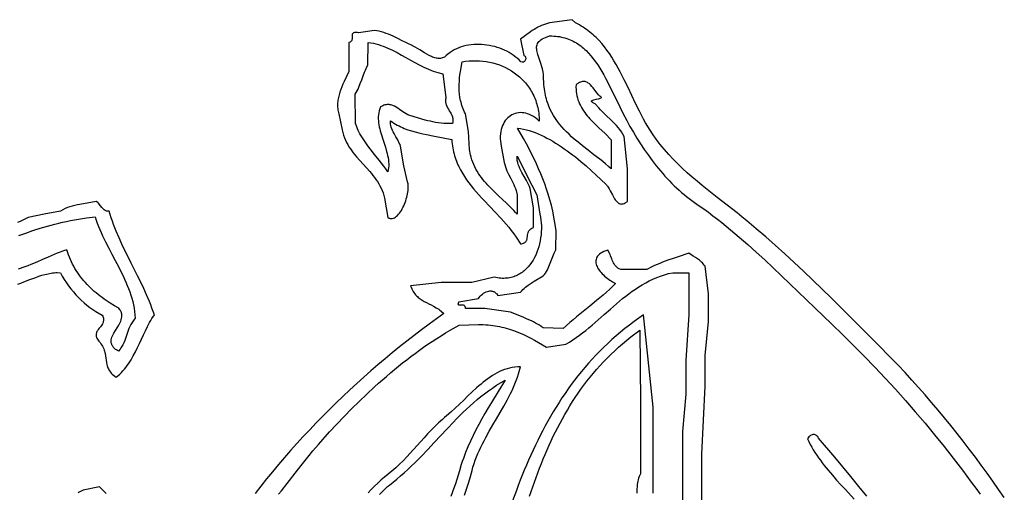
# Model space of a CAD drawing. Extents: x 0 to 6.91, y 0 to 7.03.
# Tile 11 of 11: x 3.24 to 6.28, y 5.57 to 7.03. Entities that reach past the tile are written whole.
import ezdxf

# ---------------------------------------------------------------- set-up
doc = ezdxf.new("R2010")
doc.units = 0

msp = doc.modelspace()

# ---------------------------------------------------------------- linework, layer by layer
for points in [[(6.283497, 5.556436), (6.266079, 5.581773), (6.248426, 5.606952), (6.230538, 5.63197), (6.212418, 5.656826), (6.194064, 5.681519), (6.175478, 5.706047), (6.15666, 5.730408), (6.137611, 5.7546), (6.118331, 5.778622), (6.09882, 5.802472), (6.07908, 5.826149), (6.05911, 5.84965), (6.038911, 5.872975), (6.018484, 5.896121), (5.997829, 5.919086), (5.976947, 5.94187), (5.955838, 5.96447), (5.934503, 5.986885), (5.891156, 6.031153), (5.83481, 6.08756), (5.778169, 6.143852), (5.749717, 6.171837), (5.721166, 6.19965), (5.692508, 6.227244), (5.663736, 6.254573), (5.634839, 6.281589), (5.605811, 6.308243), (5.576643, 6.33449), (5.547327, 6.360281), (5.517855, 6.385568), (5.488217, 6.410306), (5.473334, 6.422453), (5.458406, 6.434445), (5.428414, 6.45794), (5.397338, 6.481916), (5.381729, 6.494099), (5.366135, 6.506451), (5.350603, 6.518999), (5.335181, 6.531773), (5.319915, 6.544801), (5.304853, 6.558112), (5.290042, 6.571733), (5.275529, 6.585695), (5.261361, 6.600025), (5.247585, 6.614752), (5.240858, 6.622273), (5.234248, 6.629904), (5.227759, 6.637648), (5.221397, 6.64551), (5.215169, 6.653493), (5.20908, 6.661599), (5.197343, 6.678199), (5.190084, 6.689252), (5.183094, 6.700543), (5.176346, 6.712047), (5.169811, 6.723738), (5.163463, 6.735589), (5.157272, 6.747575), (5.145252, 6.771841), (5.133527, 6.796328), (5.121873, 6.820825), (5.110067, 6.84512), (5.104037, 6.857127), (5.097884, 6.869004), (5.091582, 6.880726), (5.085101, 6.892266), (5.078414, 6.903598), (5.071494, 6.914696), (5.064311, 6.925532), (5.056838, 6.936082), (5.049047, 6.946318), (5.04091, 6.956215), (5.0324, 6.965745), (5.023487, 6.974883), (5.018871, 6.979297), (5.014144, 6.983603), (5.009302, 6.987798), (5.004343, 6.991878), (4.999262, 6.99584), (4.994056, 6.999681), (4.988722, 7.003398), (4.983255, 7.006987), (4.977653, 7.010445), (4.971913, 7.013768), (4.96, 7.02), (4.95, 7.03), (4.95, 7.03), (4.88, 7.02), (4.873532, 7.018515), (4.867218, 7.01669), (4.861048, 7.014554), (4.855014, 7.012132), (4.849105, 7.009451), (4.843312, 7.006538), (4.837625, 7.003419), (4.832035, 7.000121), (4.826532, 6.996671), (4.821107, 6.993095), (4.789646, 6.970487), (4.8, 6.92), (4.801216, 6.919419), (4.802287, 6.91875), (4.804016, 6.917181), (4.805224, 6.915363), (4.805949, 6.913364), (4.806228, 6.911254), (4.806099, 6.909103), (4.805599, 6.906979), (4.804765, 6.904952), (4.803636, 6.903091), (4.802248, 6.901465), (4.80064, 6.900144), (4.798847, 6.899198), (4.796909, 6.898695), (4.794863, 6.898704), (4.790594, 6.900539), (4.785423, 6.905909), (4.779902, 6.911024), (4.774053, 6.915879), (4.767898, 6.920467), (4.76146, 6.924784), (4.75476, 6.928825), (4.747819, 6.932583), (4.740661, 6.936055), (4.733307, 6.939233), (4.72578, 6.942113), (4.7181, 6.94469), (4.71029, 6.946958), (4.702373, 6.948912), (4.69437, 6.950547), (4.686303, 6.951857), (4.678193, 6.952836), (4.670065, 6.953481), (4.661938, 6.953784), (4.653835, 6.953741), (4.645778, 6.953346), (4.63779, 6.952595), (4.629891, 6.951481), (4.622105, 6.95), (4.614453, 6.948146), (4.606957, 6.945914), (4.599639, 6.943298), (4.592521, 6.940293), (4.585625, 6.936893), (4.578974, 6.933094), (4.572588, 6.92889), (4.560703, 6.919245), (4.55788, 6.916868), (4.554972, 6.914904), (4.551983, 6.913332), (4.548919, 6.912133), (4.545784, 6.911289), (4.542582, 6.910781), (4.539318, 6.910589), (4.535998, 6.910694), (4.532624, 6.911076), (4.529203, 6.911718), (4.525738, 6.912599), (4.522234, 6.913701), (4.518696, 6.915005), (4.515129, 6.91649), (4.507924, 6.919932), (4.500655, 6.923872), (4.493361, 6.92816), (4.47884, 6.937161), (4.471688, 6.941568), (4.464657, 6.94571), (4.451106, 6.952583), (4.444657, 6.955448), (4.438107, 6.958532), (4.42473, 6.96516), (4.411033, 6.972068), (4.397071, 6.978862), (4.390009, 6.982092), (4.382902, 6.985145), (4.375757, 6.987971), (4.368581, 6.990521), (4.361381, 6.992746), (4.354164, 6.994595), (4.339708, 6.996969), (4.29, 6.99), (4.286711, 6.990459), (4.283799, 6.990712), (4.281241, 6.990771), (4.279016, 6.990648), (4.2771, 6.990353), (4.275471, 6.989899), (4.274107, 6.989297), (4.272984, 6.988558), (4.272081, 6.987695), (4.271375, 6.986719), (4.270843, 6.98564), (4.270462, 6.984472), (4.270066, 6.981912), (4.270007, 6.979129), (4.270175, 6.97327), (4.270043, 6.970379), (4.269526, 6.967636), (4.269066, 6.966349), (4.268443, 6.965134), (4.267633, 6.964002), (4.266615, 6.962965), (4.265365, 6.962035), (4.263861, 6.961223), (4.26, 6.96), (4.26, 6.87), (4.252824, 6.855219), (4.245455, 6.839691), (4.241878, 6.831696), (4.238466, 6.823574), (4.235292, 6.815344), (4.232426, 6.807027), (4.22994, 6.798643), (4.227906, 6.790211), (4.226395, 6.781751), (4.225858, 6.777518), (4.225478, 6.773284), (4.225264, 6.769054), (4.225226, 6.764829), (4.225372, 6.760613), (4.225711, 6.756407), (4.226252, 6.752213), (4.227004, 6.748036), (4.229177, 6.739737), (4.24, 6.69), (4.241821, 6.681766), (4.244061, 6.673847), (4.246694, 6.666224), (4.249691, 6.658874), (4.253026, 6.651779), (4.256671, 6.644916), (4.260598, 6.638264), (4.26478, 6.631804), (4.269189, 6.625515), (4.273798, 6.619374), (4.278579, 6.613363), (4.283505, 6.607459), (4.293682, 6.595892), (4.304109, 6.584507), (4.314564, 6.573138), (4.32483, 6.561619), (4.329822, 6.555751), (4.334684, 6.549782), (4.339389, 6.543693), (4.343909, 6.537463), (4.348216, 6.531069), (4.352283, 6.524493), (4.356083, 6.517713), (4.359587, 6.510708), (4.362769, 6.503457), (4.3656, 6.49594), (4.370104, 6.480023), (4.38, 6.42), (4.381817, 6.419043), (4.383626, 6.418267), (4.385426, 6.417669), (4.387217, 6.417243), (4.388997, 6.416985), (4.390765, 6.41689), (4.392521, 6.416953), (4.394263, 6.41717), (4.397704, 6.418047), (4.401079, 6.419482), (4.404382, 6.42144), (4.407605, 6.423881), (4.410739, 6.426769), (4.413778, 6.430066), (4.416715, 6.433736), (4.41954, 6.43774), (4.422248, 6.442041), (4.42483, 6.446602), (4.427279, 6.451385), (4.429587, 6.456354), (4.431747, 6.46147), (4.433752, 6.466697), (4.435593, 6.471996), (4.437263, 6.477331), (4.438754, 6.482664), (4.44006, 6.487958), (4.441172, 6.493175), (4.442083, 6.498279), (4.442785, 6.50323), (4.443271, 6.507994), (4.443534, 6.51253), (4.443565, 6.516804), (4.443357, 6.520776), (4.442903, 6.524411), (4.441225, 6.530515), (4.43, 6.58), (4.42, 6.64), (4.418155, 6.644891), (4.415978, 6.649769), (4.413536, 6.654636), (4.410899, 6.659497), (4.40531, 6.669209), (4.399759, 6.678932), (4.397168, 6.683805), (4.394792, 6.688691), (4.392699, 6.693592), (4.390958, 6.698511), (4.389636, 6.703452), (4.388803, 6.708419), (4.38859, 6.710912), (4.388526, 6.713413), (4.388874, 6.71844), (4.394032, 6.71484), (4.399224, 6.711456), (4.404452, 6.708276), (4.409717, 6.705292), (4.415021, 6.702492), (4.420364, 6.699867), (4.425749, 6.697407), (4.431177, 6.695102), (4.442167, 6.690918), (4.453345, 6.687235), (4.464721, 6.683973), (4.476309, 6.681053), (4.488117, 6.678395), (4.500159, 6.67592), (4.524984, 6.671199), (4.550875, 6.666255), (4.577921, 6.660451), (4.578391, 6.653871), (4.579043, 6.647402), (4.579873, 6.641043), (4.580877, 6.634789), (4.582049, 6.628637), (4.583386, 6.622585), (4.584883, 6.61663), (4.586535, 6.610768), (4.588338, 6.604997), (4.590288, 6.599313), (4.592381, 6.593714), (4.594611, 6.588196), (4.596974, 6.582757), (4.599466, 6.577393), (4.60482, 6.566879), (4.610635, 6.556631), (4.616878, 6.546623), (4.623511, 6.536833), (4.6305, 6.527236), (4.63781, 6.517807), (4.645403, 6.508523), (4.653246, 6.499359), (4.661302, 6.490291), (4.669536, 6.481295), (4.677912, 6.472347), (4.694949, 6.454497), (4.712129, 6.436549), (4.729167, 6.418307), (4.737544, 6.409017), (4.745779, 6.39958), (4.753836, 6.389974), (4.76168, 6.380174), (4.769275, 6.370155), (4.776586, 6.359894), (4.790214, 6.338549), (4.793465, 6.339138), (4.796351, 6.339886), (4.798894, 6.340782), (4.801119, 6.341819), (4.803049, 6.342985), (4.804707, 6.344272), (4.806118, 6.345671), (4.807305, 6.347172), (4.808291, 6.348766), (4.809101, 6.350443), (4.809758, 6.352194), (4.810286, 6.35401), (4.811049, 6.357799), (4.811579, 6.361734), (4.812066, 6.365741), (4.812699, 6.369745), (4.813667, 6.373671), (4.814336, 6.375582), (4.81516, 6.377445), (4.816163, 6.37925), (4.817368, 6.38099), (4.818798, 6.382654), (4.820479, 6.384233), (4.822433, 6.385718), (4.824683, 6.387099), (4.83017, 6.389512), (4.83, 6.45), (4.82, 6.51), (4.817685, 6.516252), (4.814963, 6.522428), (4.811917, 6.528545), (4.808628, 6.534618), (4.801641, 6.546694), (4.794651, 6.558784), (4.791358, 6.564873), (4.788306, 6.571013), (4.785578, 6.57722), (4.783253, 6.583508), (4.781414, 6.589894), (4.780702, 6.593129), (4.780141, 6.596394), (4.779742, 6.599692), (4.779515, 6.603024), (4.779617, 6.609798), (4.795031, 6.579938), (4.810056, 6.549988), (4.84002, 6.49001), (4.85, 6.43), (4.851724, 6.421327), (4.85303, 6.412467), (4.853921, 6.403457), (4.854399, 6.394331), (4.854465, 6.385126), (4.854123, 6.375876), (4.853373, 6.366617), (4.85222, 6.357384), (4.850664, 6.348214), (4.848709, 6.339142), (4.846356, 6.330202), (4.843607, 6.321431), (4.840466, 6.312864), (4.836933, 6.304536), (4.833012, 6.296484), (4.828704, 6.288742), (4.824012, 6.281346), (4.818938, 6.274331), (4.813484, 6.267734), (4.810616, 6.264603), (4.807653, 6.261589), (4.804597, 6.258697), (4.801447, 6.255932), (4.798203, 6.253298), (4.794867, 6.250798), (4.791438, 6.248439), (4.787917, 6.246224), (4.784303, 6.244157), (4.780598, 6.242244), (4.776801, 6.240487), (4.772913, 6.238893), (4.768934, 6.237465), (4.764864, 6.236208), (4.760703, 6.235127), (4.756453, 6.234224), (4.752112, 6.233506), (4.747682, 6.232977), (4.743162, 6.23264), (4.738554, 6.232501), (4.733856, 6.232564), (4.729071, 6.232833), (4.724197, 6.233313), (4.719235, 6.234007), (4.709048, 6.23606), (4.64, 6.22), (4.545, 6.22), (4.45, 6.21), (4.452021, 6.205062), (4.454141, 6.200468), (4.456358, 6.196199), (4.45867, 6.192236), (4.461076, 6.188558), (4.463573, 6.185146), (4.466159, 6.181979), (4.468832, 6.179038), (4.47159, 6.176303), (4.474431, 6.173755), (4.477352, 6.171372), (4.480353, 6.169137), (4.486583, 6.165026), (4.493104, 6.161263), (4.499899, 6.15769), (4.506952, 6.154148), (4.514248, 6.150478), (4.521769, 6.146522), (4.529499, 6.14212), (4.537421, 6.137115), (4.54145, 6.134337), (4.545521, 6.131348), (4.55378, 6.124659), (4.530693, 6.108141), (4.507696, 6.091331), (4.484797, 6.074233), (4.462005, 6.056853), (4.43933, 6.039196), (4.416782, 6.021268), (4.394367, 6.003074), (4.372097, 5.98462), (4.349981, 5.96591), (4.328026, 5.946951), (4.306243, 5.927748), (4.28464, 5.908305), (4.263227, 5.888629), (4.242012, 5.868725), (4.221006, 5.848597), (4.200216, 5.828253), (4.179652, 5.807696), (4.159324, 5.786933), (4.139239, 5.765968), (4.119409, 5.744808), (4.09984, 5.723457), (4.080544, 5.701921), (4.061528, 5.680205), (4.042802, 5.658315), (4.024374, 5.636256), (4.006255, 5.614033), (3.988453, 5.591652), (3.970978, 5.569118)], [(5.35, 5.49), (5.35, 5.69), (5.36, 5.9), (5.36, 5.995), (5.37, 6.1), (5.37, 6.185), (5.36, 6.27), (5.357207, 6.273606), (5.354358, 6.276946), (5.351456, 6.280045), (5.348503, 6.282929), (5.345502, 6.285623), (5.342456, 6.288152), (5.336237, 6.292815), (5.329865, 6.29712), (5.323361, 6.301269), (5.310032, 6.309904), (5.277243, 6.299293), (5.260791, 6.293864), (5.244368, 6.288172), (5.228023, 6.282083), (5.219895, 6.278848), (5.211806, 6.275463), (5.20376, 6.271911), (5.195765, 6.268177), (5.179951, 6.260091), (5.1, 6.26), (5.095059, 6.262061), (5.090767, 6.264451), (5.087056, 6.267149), (5.083857, 6.270131), (5.081098, 6.273375), (5.078712, 6.276859), (5.076629, 6.280559), (5.074779, 6.284454), (5.073093, 6.288519), (5.0715, 6.292733), (5.068321, 6.301517), (5.066595, 6.306042), (5.064686, 6.310624), (5.060038, 6.319873), (5.05345, 6.317702), (5.04757, 6.315337), (5.042373, 6.31279), (5.037837, 6.310074), (5.033938, 6.307201), (5.030652, 6.304184), (5.027955, 6.301036), (5.025824, 6.29777), (5.024236, 6.294398), (5.023167, 6.290933), (5.022592, 6.287389), (5.02249, 6.283776), (5.022835, 6.28011), (5.023605, 6.276401), (5.024775, 6.272663), (5.026323, 6.268909), (5.028224, 6.265152), (5.030456, 6.261403), (5.032993, 6.257677), (5.035814, 6.253985), (5.038894, 6.25034), (5.042209, 6.246756), (5.045736, 6.243244), (5.049452, 6.239818), (5.053333, 6.236491), (5.057355, 6.233274), (5.061495, 6.230181), (5.065728, 6.227225), (5.070032, 6.224419), (5.074383, 6.221774), (5.083132, 6.217022), (5.074045, 6.207751), (5.064666, 6.1987), (5.055032, 6.189839), (5.045175, 6.181136), (5.03513, 6.172561), (5.024932, 6.164082), (5.004215, 6.14729), (4.983301, 6.130512), (4.962464, 6.113499), (4.952162, 6.104828), (4.941982, 6.096005), (4.922131, 6.077781), (4.86, 6.08), (4.854128, 6.084016), (4.848164, 6.08782), (4.842115, 6.091429), (4.83599, 6.09486), (4.829796, 6.098131), (4.823542, 6.10126), (4.810882, 6.10716), (4.798075, 6.112701), (4.7594, 6.128571), (4.68, 6.14), (4.62, 6.14), (4.620001, 6.141911), (4.619828, 6.143569), (4.619496, 6.144992), (4.619018, 6.146197), (4.618406, 6.147201), (4.617674, 6.148019), (4.616836, 6.148671), (4.615904, 6.149172), (4.613814, 6.149789), (4.611508, 6.150007), (4.609095, 6.14996), (4.606679, 6.149786), (4.604367, 6.149617), (4.602265, 6.149591), (4.600478, 6.149842), (4.599737, 6.150114), (4.599114, 6.150507), (4.598624, 6.151036), (4.598278, 6.151719), (4.598091, 6.152573), (4.598076, 6.153615), (4.598247, 6.154862), (4.6, 6.16), (4.66, 6.17), (4.662514, 6.173683), (4.665428, 6.17723), (4.668691, 6.180584), (4.672252, 6.183685), (4.676062, 6.186476), (4.680071, 6.188898), (4.684228, 6.190893), (4.688482, 6.192402), (4.692785, 6.193368), (4.694938, 6.193629), (4.697084, 6.193732), (4.699217, 6.19367), (4.701331, 6.193435), (4.703419, 6.193021), (4.705475, 6.19242), (4.707492, 6.191625), (4.709465, 6.190628), (4.711387, 6.189422), (4.713251, 6.188001), (4.715053, 6.186356), (4.716784, 6.18448), (4.720013, 6.180008), (4.79, 6.19), (4.793668, 6.194072), (4.79749, 6.197939), (4.801453, 6.201619), (4.805544, 6.205127), (4.80975, 6.208482), (4.814058, 6.2117), (4.822929, 6.217792), (4.832054, 6.223541), (4.859909, 6.240084), (4.863661, 6.24448), (4.867045, 6.249064), (4.870102, 6.253813), (4.872874, 6.258706), (4.875402, 6.263721), (4.877727, 6.268835), (4.881933, 6.279274), (4.885826, 6.289846), (4.889734, 6.300376), (4.891797, 6.305569), (4.893989, 6.310686), (4.898922, 6.320601), (4.9, 6.38), (4.89, 6.44), (4.885483, 6.457742), (4.880712, 6.474956), (4.875675, 6.491705), (4.870361, 6.508053), (4.864758, 6.524063), (4.858854, 6.539799), (4.852638, 6.555325), (4.846099, 6.570704), (4.839225, 6.586001), (4.832005, 6.601278), (4.824426, 6.6166), (4.816479, 6.63203), (4.808151, 6.647632), (4.79943, 6.66347), (4.780766, 6.696106), (4.789847, 6.694749), (4.798944, 6.692964), (4.80805, 6.690768), (4.817162, 6.688178), (4.826273, 6.68521), (4.835378, 6.681881), (4.844473, 6.678207), (4.853551, 6.674206), (4.862609, 6.669894), (4.871641, 6.665288), (4.880641, 6.660405), (4.889604, 6.655261), (4.898526, 6.649873), (4.907401, 6.644257), (4.916224, 6.638431), (4.92499, 6.632412), (4.933693, 6.626215), (4.942329, 6.619858), (4.950892, 6.613357), (4.959378, 6.606729), (4.976094, 6.593159), (4.992437, 6.579283), (5.008365, 6.565232), (5.023838, 6.551142), (5.053249, 6.523379), (5.05516, 6.521384), (5.057009, 6.519157), (5.058802, 6.516725), (5.060547, 6.514112), (5.063922, 6.508443), (5.067195, 6.502353), (5.073672, 6.489713), (5.076996, 6.483566), (5.080457, 6.477804), (5.082257, 6.475129), (5.084115, 6.472626), (5.086036, 6.470319), (5.088029, 6.468235), (5.0901, 6.466397), (5.092259, 6.464832), (5.094512, 6.463564), (5.096866, 6.462618), (5.099329, 6.46202), (5.101908, 6.461795), (5.104612, 6.461968), (5.107447, 6.462565), (5.110421, 6.463609), (5.113541, 6.465128), (5.120251, 6.469686), (5.12, 6.57), (5.11, 6.67), (5.106036, 6.677365), (5.101613, 6.684432), (5.096782, 6.691232), (5.091596, 6.6978), (5.086104, 6.704167), (5.080358, 6.710366), (5.074409, 6.716432), (5.068309, 6.722395), (5.055858, 6.73415), (5.043415, 6.745894), (5.037325, 6.751843), (5.031389, 6.757889), (5.020189, 6.770401), (5.015228, 6.772969), (5.011902, 6.775184), (5.010797, 6.77617), (5.010036, 6.777082), (5.009598, 6.777925), (5.009459, 6.778702), (5.0096, 6.779419), (5.009998, 6.78008), (5.010631, 6.780691), (5.011478, 6.781255), (5.013727, 6.782262), (5.016572, 6.78314), (5.023356, 6.784659), (5.030445, 6.786108), (5.033671, 6.7869), (5.036453, 6.787787), (5.03862, 6.788807), (5.039997, 6.789996), (5.037572, 6.791957), (5.035223, 6.794077), (5.030722, 6.798715), (5.02643, 6.803744), (5.022285, 6.808999), (5.014192, 6.819534), (5.010119, 6.824484), (5.005945, 6.829002), (5.003801, 6.831049), (5.001609, 6.832926), (4.999361, 6.834613), (4.99705, 6.836089), (4.994666, 6.837335), (4.992204, 6.838329), (4.989654, 6.83905), (4.987009, 6.839479), (4.984262, 6.839595), (4.981405, 6.839377), (4.97843, 6.838804), (4.975329, 6.837857), (4.972094, 6.836514), (4.968718, 6.834754), (4.961512, 6.829906), (4.961245, 6.822463), (4.961377, 6.815263), (4.961893, 6.808297), (4.962776, 6.801554), (4.964009, 6.795023), (4.965577, 6.788693), (4.967462, 6.782553), (4.969649, 6.776594), (4.972122, 6.770804), (4.974862, 6.765174), (4.977856, 6.759691), (4.981085, 6.754347), (4.984534, 6.749129), (4.988186, 6.744028), (4.992025, 6.739033), (4.996035, 6.734133), (5.000199, 6.729317), (5.004501, 6.724576), (5.013452, 6.715273), (5.022759, 6.706139), (5.032289, 6.697089), (5.051498, 6.6789), (5.070032, 6.660029), (5.07, 6.57), (5.061326, 6.577737), (5.052544, 6.585266), (5.043679, 6.592613), (5.034755, 6.599807), (5.016829, 6.613844), (4.998964, 6.627595), (4.981359, 6.641279), (4.972715, 6.648164), (4.96421, 6.655115), (4.955869, 6.662159), (4.947717, 6.669322), (4.939777, 6.676634), (4.932076, 6.68412), (4.924637, 6.691808), (4.917485, 6.699726), (4.910645, 6.707901), (4.904142, 6.716361), (4.898, 6.725132), (4.892244, 6.734242), (4.886899, 6.743719), (4.88199, 6.75359), (4.879707, 6.758681), (4.877541, 6.763882), (4.875497, 6.769194), (4.873577, 6.774622), (4.871785, 6.780169), (4.870123, 6.785839), (4.868595, 6.791634), (4.867203, 6.797559), (4.865952, 6.803616), (4.864843, 6.80981), (4.86388, 6.816143), (4.863066, 6.822618), (4.862404, 6.829241), (4.861898, 6.836013), (4.861363, 6.85002), (4.861113, 6.856097), (4.860565, 6.862037), (4.859756, 6.867839), (4.858719, 6.873505), (4.857491, 6.879034), (4.856105, 6.884429), (4.853005, 6.894818), (4.849698, 6.904677), (4.846466, 6.914012), (4.843589, 6.922831), (4.842372, 6.927048), (4.841348, 6.931139), (4.840554, 6.935103), (4.840024, 6.938943), (4.839794, 6.942658), (4.839897, 6.946249), (4.840371, 6.949718), (4.841248, 6.953064), (4.842566, 6.95629), (4.844358, 6.959395), (4.846661, 6.962381), (4.849508, 6.965247), (4.852935, 6.967996), (4.856977, 6.970628), (4.86167, 6.973144), (4.867048, 6.975543), (4.88, 6.98), (4.88, 6.98), (4.886391, 6.980002), (4.892642, 6.979777), (4.898756, 6.979328), (4.904735, 6.978661), (4.910583, 6.977781), (4.916301, 6.976692), (4.921893, 6.9754), (4.927362, 6.973908), (4.932709, 6.972221), (4.937938, 6.970345), (4.943051, 6.968284), (4.94805, 6.966043), (4.952939, 6.963626), (4.957721, 6.961039), (4.962397, 6.958285), (4.96697, 6.95537), (4.971443, 6.952299), (4.97582, 6.949076), (4.980101, 6.945706), (4.984291, 6.942194), (4.988391, 6.938544), (4.992405, 6.934761), (5.000183, 6.926817), (5.007646, 6.918398), (5.014815, 6.909543), (5.021712, 6.900289), (5.028358, 6.890675), (5.034775, 6.880739), (5.040982, 6.870519), (5.047002, 6.860052), (5.052856, 6.849376), (5.058564, 6.83853), (5.064149, 6.827551), (5.075032, 6.805347), (5.096248, 6.761018), (5.106919, 6.7395), (5.117859, 6.718818), (5.127947, 6.700869), (5.138384, 6.682983), (5.14918, 6.665209), (5.160348, 6.647596), (5.171899, 6.630192), (5.183845, 6.613045), (5.196197, 6.596205), (5.208966, 6.57972), (5.215512, 6.571625), (5.222166, 6.563637), (5.22893, 6.555763), (5.235806, 6.548007), (5.242795, 6.540377), (5.249898, 6.532878), (5.257118, 6.525515), (5.264455, 6.518297), (5.271911, 6.511227), (5.279487, 6.504313), (5.287186, 6.497561), (5.295007, 6.490976), (5.302953, 6.484565), (5.311026, 6.478333), (5.327555, 6.466434), (5.341819, 6.456514), (5.355956, 6.446412), (5.369973, 6.436133), (5.383875, 6.425684), (5.397669, 6.415072), (5.411361, 6.404304), (5.424956, 6.393385), (5.438461, 6.382324), (5.451881, 6.371126), (5.465223, 6.359799), (5.491697, 6.33678), (5.517929, 6.313323), (5.54397, 6.289479), (5.569865, 6.265302), (5.595665, 6.240846), (5.64717, 6.191306), (5.69887, 6.141287), (5.751151, 6.091214), (5.78504, 6.058685), (5.818452, 6.025802), (5.851385, 5.992568), (5.883838, 5.958982), (5.915808, 5.925046), (5.947294, 5.890762), (5.978295, 5.85613), (6.008809, 5.82115), (6.038835, 5.785826), (6.068371, 5.750156), (6.097416, 5.714143), (6.125967, 5.677788), (6.140058, 5.659482), (6.154024, 5.641092), (6.167867, 5.622616), (6.181585, 5.604055), (6.195179, 5.585409), (6.208648, 5.566679)], [(3.238657, 6.215097), (3.247935, 6.218183), (3.257191, 6.221513), (3.275676, 6.228574), (3.294186, 6.235606), (3.303473, 6.2389), (3.312795, 6.241935), (3.322159, 6.244626), (3.331576, 6.246889), (3.341054, 6.24864), (3.345819, 6.249296), (3.350603, 6.249794), (3.355407, 6.250121), (3.360233, 6.250267), (3.369951, 6.249975), (3.375637, 6.239468), (3.381725, 6.229186), (3.388198, 6.219148), (3.395035, 6.209372), (3.40222, 6.199876), (3.409732, 6.19068), (3.417553, 6.181803), (3.425665, 6.173261), (3.434048, 6.165075), (3.442684, 6.157263), (3.451555, 6.149844), (3.460641, 6.142836), (3.469923, 6.136258), (3.479384, 6.130128), (3.498764, 6.119288), (3.500419, 6.116082), (3.501633, 6.11301), (3.502436, 6.110063), (3.502861, 6.107231), (3.502939, 6.104507), (3.5027, 6.101882), (3.502178, 6.099345), (3.501402, 6.096889), (3.500405, 6.094504), (3.499218, 6.092182), (3.4964, 6.087689), (3.493199, 6.08334), (3.489867, 6.079062), (3.486655, 6.074785), (3.483817, 6.070437), (3.482616, 6.068214), (3.481602, 6.065947), (3.480807, 6.063626), (3.480263, 6.061243), (3.48, 6.058788), (3.480051, 6.056254), (3.480447, 6.05363), (3.481219, 6.050909), (3.482398, 6.04808), (3.484017, 6.045136), (3.488697, 6.038864), (3.492055, 6.034805), (3.495016, 6.030807), (3.49761, 6.026866), (3.499866, 6.022981), (3.501811, 6.01915), (3.503475, 6.01537), (3.504887, 6.011639), (3.506074, 6.007955), (3.507066, 6.004315), (3.507891, 6.000717), (3.509155, 5.993639), (3.510097, 5.986702), (3.510944, 5.979889), (3.511928, 5.97318), (3.513275, 5.966559), (3.514158, 5.963275), (3.515217, 5.960005), (3.516482, 5.956749), (3.517982, 5.953503), (3.519745, 5.950264), (3.5218, 5.947032), (3.524175, 5.943803), (3.526899, 5.940575), (3.530001, 5.937347), (3.53351, 5.934115), (3.54186, 5.927631), (3.547448, 5.932229), (3.552778, 5.937026), (3.557864, 5.942013), (3.562719, 5.947177), (3.567356, 5.952509), (3.57179, 5.957997), (3.576033, 5.96363), (3.5801, 5.969398), (3.584003, 5.97529), (3.587757, 5.981295), (3.591374, 5.987402), (3.594869, 5.993599), (3.601544, 6.006225), (3.60789, 6.019084), (3.614016, 6.032089), (3.620028, 6.045155), (3.626036, 6.058193), (3.632148, 6.071117), (3.638471, 6.08384), (3.645113, 6.096275), (3.648588, 6.102357), (3.652183, 6.108334), (3.659789, 6.11993), (3.656226, 6.130407), (3.652486, 6.140785), (3.648581, 6.151072), (3.644523, 6.161274), (3.636001, 6.18145), (3.627019, 6.201369), (3.617679, 6.221083), (3.60808, 6.240649), (3.588509, 6.279549), (3.578738, 6.298992), (3.569111, 6.318504), (3.559728, 6.338137), (3.55069, 6.357947), (3.542096, 6.377988), (3.537998, 6.388112), (3.534048, 6.398314), (3.53026, 6.408601), (3.526647, 6.418979), (3.519991, 6.440038), (3.518194, 6.439714), (3.516473, 6.439565), (3.514824, 6.439581), (3.513243, 6.439754), (3.511727, 6.440073), (3.51027, 6.44053), (3.507519, 6.441818), (3.504959, 6.443543), (3.502557, 6.44563), (3.500278, 6.448004), (3.498091, 6.450589), (3.49386, 6.456093), (3.489599, 6.461542), (3.487375, 6.464057), (3.485045, 6.466333), (3.479934, 6.469866), (3.43, 6.46), (3.422099, 6.458966), (3.414268, 6.457499), (3.406529, 6.455605), (3.398904, 6.453292), (3.391417, 6.450568), (3.384089, 6.44744), (3.37, 6.44), (3.32, 6.43), (3.27, 6.42), (3.262219, 6.415685), (3.254183, 6.411771), (3.245935, 6.408189), (3.237519, 6.404872)], [(3.241201, 6.364203), (3.263045, 6.372171), (3.285074, 6.379744), (3.307361, 6.386888), (3.329977, 6.39357), (3.341431, 6.396728), (3.352995, 6.399757), (3.364677, 6.402653), (3.376486, 6.405413), (3.388432, 6.408033), (3.400522, 6.410507), (3.412768, 6.412831), (3.425176, 6.415003), (3.437757, 6.417016), (3.450519, 6.418868), (3.476623, 6.422068), (3.479852, 6.412241), (3.483368, 6.402471), (3.487147, 6.392753), (3.491163, 6.38308), (3.495394, 6.373447), (3.499813, 6.36385), (3.50912, 6.344741), (3.51889, 6.325709), (3.528925, 6.306713), (3.53903, 6.287708), (3.549009, 6.268654), (3.558665, 6.249508), (3.563311, 6.239886), (3.567803, 6.230226), (3.572116, 6.220521), (3.576226, 6.210767), (3.580109, 6.200958), (3.583739, 6.191088), (3.587092, 6.181153), (3.590145, 6.171147), (3.592871, 6.161065), (3.595248, 6.150902), (3.597249, 6.140651), (3.598851, 6.130309), (3.60076, 6.109326), (3.59796, 6.106048), (3.595393, 6.102799), (3.593043, 6.099576), (3.590894, 6.096377), (3.587136, 6.090043), (3.583994, 6.08378), (3.581342, 6.077569), (3.579055, 6.071394), (3.575073, 6.059081), (3.573126, 6.052908), (3.571041, 6.046702), (3.568693, 6.040443), (3.565956, 6.034116), (3.562704, 6.027703), (3.558812, 6.021186), (3.556587, 6.017883), (3.554155, 6.014548), (3.548605, 6.007771), (3.54284, 6.011696), (3.540324, 6.01366), (3.538043, 6.015624), (3.535989, 6.017589), (3.534155, 6.019555), (3.532533, 6.021523), (3.531117, 6.023492), (3.529898, 6.025463), (3.52887, 6.027435), (3.528024, 6.029409), (3.527354, 6.031386), (3.526851, 6.033364), (3.52651, 6.035345), (3.526278, 6.039314), (3.5266, 6.043294), (3.527416, 6.047286), (3.528667, 6.051292), (3.530293, 6.055312), (3.532235, 6.059347), (3.534434, 6.0634), (3.539364, 6.07156), (3.54461, 6.079801), (3.549697, 6.088133), (3.552032, 6.092336), (3.554149, 6.096565), (3.555989, 6.100821), (3.557493, 6.105106), (3.558601, 6.10942), (3.559254, 6.113765), (3.559392, 6.118142), (3.55925, 6.120343), (3.558957, 6.122553), (3.558506, 6.124771), (3.557889, 6.126997), (3.557099, 6.129233), (3.556128, 6.131477), (3.55497, 6.133731), (3.553616, 6.135994), (3.550292, 6.140548), (3.536902, 6.147979), (3.523727, 6.155893), (3.510817, 6.164296), (3.504477, 6.168684), (3.498222, 6.173196), (3.492059, 6.177833), (3.485992, 6.182597), (3.48003, 6.187487), (3.474177, 6.192505), (3.46844, 6.197652), (3.462825, 6.202927), (3.457339, 6.208332), (3.451988, 6.213868), (3.446777, 6.219535), (3.441713, 6.225334), (3.436803, 6.231266), (3.432052, 6.237331), (3.427467, 6.243531), (3.423054, 6.249865), (3.418819, 6.256335), (3.414769, 6.262942), (3.410909, 6.269685), (3.407245, 6.276567), (3.403785, 6.283587), (3.400534, 6.290747), (3.397498, 6.298047), (3.394684, 6.305487), (3.389745, 6.320794), (3.379378, 6.317324), (3.369381, 6.313716), (3.359701, 6.309991), (3.350288, 6.306171), (3.332062, 6.298338), (3.314294, 6.290395), (3.296578, 6.282521), (3.278506, 6.274894), (3.26921, 6.271228), (3.259673, 6.267691), (3.239671, 6.261093)], [(4.042518, 5.566911), (4.051791, 5.577651), (4.069992, 5.600006), (4.101687, 5.640953), (4.117447, 5.660987), (4.133328, 5.680812), (4.149467, 5.700491), (4.165998, 5.720087), (4.20078, 5.759282), (4.223115, 5.783252), (4.245743, 5.806926), (4.268677, 5.830269), (4.291932, 5.853249), (4.31552, 5.875833), (4.339455, 5.897986), (4.351556, 5.908891), (4.363749, 5.919677), (4.376036, 5.930338), (4.388417, 5.940871), (4.400895, 5.951271), (4.413471, 5.961535), (4.426148, 5.971658), (4.438926, 5.981636), (4.451807, 5.991465), (4.464793, 6.001141), (4.477886, 6.01066), (4.491087, 6.020017), (4.504398, 6.029208), (4.517821, 6.03823), (4.531357, 6.047077), (4.545008, 6.055746), (4.558775, 6.064233), (4.572661, 6.072534), (4.600794, 6.088558), (4.66, 6.09), (4.667676, 6.090034), (4.67524, 6.089882), (4.682695, 6.089548), (4.690046, 6.089038), (4.697297, 6.088354), (4.704452, 6.087502), (4.711515, 6.086485), (4.71849, 6.085309), (4.725381, 6.083977), (4.732192, 6.082493), (4.738927, 6.080862), (4.745591, 6.079089), (4.758721, 6.07513), (4.771614, 6.070652), (4.784302, 6.065688), (4.796818, 6.060272), (4.809195, 6.05444), (4.821466, 6.048225), (4.833663, 6.041662), (4.845819, 6.034785), (4.87014, 6.020227), (4.93, 6.03), (4.940782, 6.036271), (4.951337, 6.042877), (4.961684, 6.049787), (4.971843, 6.056974), (4.981834, 6.064406), (4.991677, 6.072055), (5.001391, 6.079891), (5.010996, 6.087884), (5.029957, 6.104224), (5.048719, 6.120837), (5.067438, 6.137489), (5.086272, 6.153941), (5.095782, 6.162019), (5.105379, 6.169958), (5.115084, 6.177729), (5.124917, 6.185302), (5.134896, 6.192648), (5.145042, 6.199738), (5.155374, 6.206541), (5.165912, 6.213028), (5.176677, 6.219169), (5.187686, 6.224935), (5.198961, 6.230297), (5.21052, 6.235225), (5.222384, 6.239688), (5.234572, 6.243658), (5.240794, 6.245449), (5.247104, 6.247105), (5.26, 6.25), (5.31, 6.25), (5.31, 6.25), (5.31, 6.12), (5.3, 5.98), (5.3, 5.875), (5.29, 5.76), (5.29, 5.595), (5.29, 5.43)], [(5.2, 5.57), (5.2, 5.835), (5.17, 6.12), (5.17, 6.12), (5.155071, 6.109737), (5.140466, 6.099256), (5.126181, 6.088559), (5.112212, 6.077651), (5.098552, 6.066535), (5.085197, 6.055217), (5.072142, 6.0437), (5.059383, 6.031988), (5.046913, 6.020085), (5.034729, 6.007994), (5.022825, 5.995721), (5.011196, 5.98327), (4.999838, 5.970643), (4.988745, 5.957845), (4.977912, 5.944881), (4.967335, 5.931754), (4.957008, 5.918468), (4.946927, 5.905028), (4.937087, 5.891437), (4.927482, 5.877699), (4.918108, 5.863819), (4.908959, 5.8498), (4.900031, 5.835646), (4.891319, 5.821362), (4.882818, 5.806952), (4.874523, 5.792419), (4.866429, 5.777768), (4.858531, 5.763002), (4.850824, 5.748126), (4.843302, 5.733144), (4.835962, 5.718059), (4.828799, 5.702876), (4.821806, 5.687599), (4.81498, 5.672231), (4.808314, 5.656778), (4.801806, 5.641242), (4.795448, 5.625628), (4.789237, 5.609941), (4.783168, 5.594183), (4.777235, 5.578359), (4.765759, 5.546529)], [(4.817643, 5.560818), (4.827627, 5.589856), (4.838023, 5.618717), (4.848886, 5.647372), (4.85451, 5.661612), (4.860271, 5.675788), (4.866176, 5.689897), (4.872232, 5.703934), (4.878446, 5.717897), (4.884825, 5.73178), (4.891375, 5.74558), (4.898104, 5.759293), (4.905019, 5.772916), (4.912125, 5.786444), (4.919431, 5.799873), (4.926942, 5.813199), (4.934666, 5.82642), (4.94261, 5.83953), (4.95078, 5.852525), (4.959184, 5.865403), (4.967828, 5.878158), (4.976719, 5.890788), (4.985864, 5.903288), (4.995269, 5.915654), (5.004943, 5.927882), (5.01489, 5.939969), (5.02512, 5.951911), (5.035637, 5.963703), (5.046449, 5.975342), (5.057564, 5.986824), (5.068987, 5.998145), (5.080726, 6.0093), (5.092788, 6.020287), (5.105178, 6.031102), (5.117905, 6.041739), (5.130976, 6.052196), (5.158173, 6.072553), (5.16, 5.85), (5.16, 5.63), (5.157957, 5.625653), (5.156177, 5.621166), (5.154643, 5.616546), (5.153334, 5.611805), (5.152232, 5.606952), (5.151317, 5.601997), (5.150571, 5.59695), (5.149974, 5.591821), (5.149152, 5.581353), (5.148698, 5.570674)], [(4.616887, 5.563592), (4.625328, 5.588758), (4.629338, 5.601435), (4.633188, 5.614182), (4.640352, 5.639908), (4.643361, 5.650653), (4.646707, 5.661249), (4.650367, 5.671707), (4.654317, 5.682036), (4.658535, 5.692246), (4.662998, 5.702347), (4.667682, 5.71235), (4.672566, 5.722265), (4.677627, 5.732101), (4.68284, 5.74187), (4.693636, 5.761242), (4.70477, 5.780464), (4.71606, 5.799615), (4.727322, 5.818777), (4.738374, 5.838031), (4.749031, 5.857456), (4.754155, 5.867259), (4.759112, 5.877135), (4.763878, 5.887095), (4.768432, 5.897148), (4.77275, 5.907305), (4.776809, 5.917576), (4.780586, 5.927971), (4.784059, 5.9385), (4.79, 5.96), (4.79, 5.96), (4.781376, 5.959776), (4.772921, 5.959031), (4.764626, 5.957789), (4.756486, 5.956072), (4.748492, 5.953903), (4.740637, 5.951306), (4.732914, 5.948302), (4.725315, 5.944916), (4.717834, 5.941169), (4.710463, 5.937086), (4.703195, 5.932688), (4.696022, 5.927999), (4.688938, 5.923041), (4.681934, 5.917838), (4.675004, 5.912412), (4.66814, 5.906787), (4.661335, 5.900984), (4.654582, 5.895028), (4.641202, 5.882746), (4.627942, 5.870123), (4.614742, 5.857342), (4.601546, 5.844588), (4.588293, 5.832042), (4.574927, 5.819889), (4.561389, 5.808312), (4.555222, 5.803137), (4.549155, 5.797855), (4.537295, 5.787001), (4.525757, 5.775812), (4.514489, 5.764352), (4.503437, 5.752683), (4.492549, 5.740868), (4.471057, 5.717051), (4.449592, 5.693404), (4.438738, 5.681802), (4.427733, 5.670431), (4.416524, 5.659354), (4.405059, 5.648633), (4.393286, 5.638332), (4.381151, 5.628514), (4.370387, 5.619895), (4.359781, 5.610854), (4.34936, 5.601425), (4.339147, 5.591642), (4.329167, 5.58154), (4.319446, 5.571152)], [(4.354653, 5.565785), (4.364294, 5.575882), (4.374464, 5.585705), (4.379758, 5.590509), (4.385197, 5.595238), (4.396524, 5.604462), (4.408363, 5.613901), (4.419904, 5.623517), (4.431171, 5.633297), (4.442186, 5.643224), (4.452972, 5.653283), (4.463553, 5.663458), (4.473951, 5.673735), (4.48419, 5.684098), (4.504283, 5.705021), (4.524016, 5.726103), (4.563141, 5.768255), (4.582902, 5.789078), (4.592914, 5.799373), (4.603043, 5.809569), (4.613314, 5.819652), (4.623748, 5.829605), (4.63437, 5.839414), (4.645202, 5.849063), (4.656268, 5.858536), (4.66759, 5.867819), (4.679192, 5.876896), (4.691096, 5.885752), (4.703326, 5.89437), (4.715905, 5.902737), (4.742202, 5.918652), (4.720902, 5.883934), (4.700179, 5.849853), (4.69011, 5.832945), (4.680276, 5.816067), (4.670706, 5.799178), (4.661432, 5.782233), (4.652482, 5.765191), (4.643888, 5.748009), (4.635679, 5.730644), (4.627886, 5.713053), (4.620538, 5.695193), (4.613665, 5.677022), (4.610417, 5.667806), (4.607299, 5.658497), (4.601468, 5.639574), (4.597455, 5.626093), (4.593277, 5.612705), (4.588954, 5.5994), (4.584502, 5.58617), (4.575283, 5.559899)], [(5.858657, 5.560697), (5.834343, 5.591077), (5.809786, 5.621228), (5.785028, 5.651173), (5.760115, 5.680934), (5.71, 5.74), (5.71, 5.74), (5.708802, 5.742395), (5.70737, 5.744527), (5.705727, 5.74638), (5.703896, 5.747938), (5.701899, 5.749186), (5.699759, 5.750108), (5.697499, 5.750688), (5.695142, 5.750909), (5.692711, 5.750757), (5.690228, 5.750215), (5.687717, 5.749267), (5.685199, 5.747897), (5.682699, 5.74609), (5.680238, 5.743829), (5.675527, 5.737885), (5.679783, 5.729208), (5.684277, 5.720654), (5.688998, 5.712218), (5.693935, 5.703895), (5.699075, 5.695677), (5.704409, 5.68756), (5.709924, 5.679538), (5.715609, 5.671606), (5.721454, 5.663756), (5.727446, 5.655985), (5.739827, 5.640652), (5.752663, 5.625562), (5.765862, 5.610668), (5.779336, 5.595925), (5.792992, 5.581287), (5.820492, 5.552145)], [(3.511409, 5.569137), (3.506975, 5.573077), (3.489983, 5.589983), (3.44, 5.58), (3.435847, 5.577912), (3.431846, 5.575697), (3.427991, 5.573359), (3.424277, 5.570904)]]:
    msp.add_lwpolyline(points)
for points in [[(4.32, 6.96), (4.328017, 6.958752), (4.335894, 6.95719), (4.343639, 6.955332), (4.351261, 6.953201), (4.358769, 6.950814), (4.366171, 6.948193), (4.373477, 6.945357), (4.380696, 6.942326), (4.387835, 6.93912), (4.394905, 6.935759), (4.40887, 6.928652), (4.42266, 6.921166), (4.436348, 6.913459), (4.450003, 6.905691), (4.463696, 6.898022), (4.477497, 6.890612), (4.491478, 6.88362), (4.498558, 6.880331), (4.505709, 6.877206), (4.51294, 6.874266), (4.52026, 6.87153), (4.527678, 6.869018), (4.535203, 6.866751), (4.550607, 6.863029), (4.56, 6.79), (4.559297, 6.78707), (4.558855, 6.784216), (4.558658, 6.781432), (4.558687, 6.778714), (4.558925, 6.776058), (4.559354, 6.773458), (4.559957, 6.770909), (4.560716, 6.768407), (4.562633, 6.763524), (4.564962, 6.758771), (4.567564, 6.75411), (4.570297, 6.749501), (4.573021, 6.744907), (4.575595, 6.740289), (4.577878, 6.73561), (4.57973, 6.73083), (4.580449, 6.72839), (4.581009, 6.725911), (4.581389, 6.723388), (4.581574, 6.720816), (4.581546, 6.71819), (4.581286, 6.715505), (4.580003, 6.709941), (4.570961, 6.709685), (4.562091, 6.709803), (4.553379, 6.710267), (4.544811, 6.711047), (4.536376, 6.712115), (4.528058, 6.713443), (4.519845, 6.715001), (4.511724, 6.716761), (4.50368, 6.718694), (4.495701, 6.720772), (4.448431, 6.734666), (4.445532, 6.735618), (4.442693, 6.73674), (4.437172, 6.739422), (4.431822, 6.742567), (4.426601, 6.746035), (4.416366, 6.753367), (4.411263, 6.756947), (4.40611, 6.76028), (4.400863, 6.763223), (4.398191, 6.764504), (4.395478, 6.765634), (4.39272, 6.766595), (4.389911, 6.76737), (4.387045, 6.767941), (4.384117, 6.76829), (4.38112, 6.7684), (4.378051, 6.768252), (4.374902, 6.767828), (4.371669, 6.767111), (4.368346, 6.766084), (4.364928, 6.764727), (4.357781, 6.760957), (4.355486, 6.754997), (4.353704, 6.748998), (4.352405, 6.742963), (4.351556, 6.736893), (4.351125, 6.730791), (4.351081, 6.724658), (4.351391, 6.718496), (4.352023, 6.712307), (4.352947, 6.706093), (4.354129, 6.699856), (4.355537, 6.693597), (4.357141, 6.68732), (4.360804, 6.674714), (4.364864, 6.662054), (4.369065, 6.649355), (4.373151, 6.636631), (4.376866, 6.623899), (4.378505, 6.617535), (4.379956, 6.611174), (4.381187, 6.604818), (4.382165, 6.59847), (4.382859, 6.592131), (4.383238, 6.585804), (4.383268, 6.579489), (4.382918, 6.573189), (4.380952, 6.560643), (4.374526, 6.569847), (4.36785, 6.578882), (4.360981, 6.587788), (4.353978, 6.596606), (4.3398, 6.614138), (4.325783, 6.6318), (4.31898, 6.640781), (4.312392, 6.649916), (4.306076, 6.659245), (4.300091, 6.668808), (4.294494, 6.678646), (4.289345, 6.688799), (4.286957, 6.694006), (4.284702, 6.699307), (4.280621, 6.710211), (4.28, 6.8), (4.28299, 6.805324), (4.285783, 6.810769), (4.288405, 6.816319), (4.290882, 6.821957), (4.295508, 6.833434), (4.299876, 6.845067), (4.304197, 6.856726), (4.308684, 6.868279), (4.311056, 6.873974), (4.313549, 6.879594), (4.319006, 6.89054), (4.32, 6.96)], [(4.61, 6.9), (4.620636, 6.901709), (4.631306, 6.902886), (4.641987, 6.903537), (4.652653, 6.903666), (4.663282, 6.903279), (4.673848, 6.902381), (4.684329, 6.900979), (4.694699, 6.899077), (4.704935, 6.89668), (4.715012, 6.893796), (4.724907, 6.890428), (4.734595, 6.886582), (4.744053, 6.882263), (4.753256, 6.877478), (4.76218, 6.872232), (4.770801, 6.866529), (4.779095, 6.860376), (4.787038, 6.853778), (4.794605, 6.84674), (4.801773, 6.839268), (4.8052, 6.835371), (4.808518, 6.831367), (4.811724, 6.827258), (4.814816, 6.823043), (4.817789, 6.818724), (4.820641, 6.814301), (4.82337, 6.809775), (4.825971, 6.805147), (4.828443, 6.800416), (4.830781, 6.795585), (4.832984, 6.790654), (4.835048, 6.785622), (4.836969, 6.780492), (4.838746, 6.775263), (4.840374, 6.769937), (4.841852, 6.764514), (4.843176, 6.758994), (4.844342, 6.753379), (4.845348, 6.747669), (4.846192, 6.741864), (4.846869, 6.735966), (4.847377, 6.729975), (4.847874, 6.717718), (4.841931, 6.72292), (4.835955, 6.727506), (4.829965, 6.731487), (4.823977, 6.734877), (4.818011, 6.737687), (4.812084, 6.73993), (4.806214, 6.741619), (4.800418, 6.742766), (4.794715, 6.743383), (4.789122, 6.743483), (4.783657, 6.743078), (4.778338, 6.742181), (4.773183, 6.740805), (4.76821, 6.73896), (4.763436, 6.736661), (4.758879, 6.733919), (4.754558, 6.730747), (4.750489, 6.727158), (4.746691, 6.723163), (4.743182, 6.718775), (4.73998, 6.714007), (4.737101, 6.708871), (4.734565, 6.70338), (4.732389, 6.697546), (4.73059, 6.691381), (4.729188, 6.684898), (4.728198, 6.678109), (4.727641, 6.671027), (4.727532, 6.663664), (4.72789, 6.656033), (4.730079, 6.640015), (4.74, 6.59), (4.741475, 6.583325), (4.743359, 6.57682), (4.745596, 6.570461), (4.748125, 6.564223), (4.750889, 6.558083), (4.753828, 6.552015), (4.76, 6.54), (4.766172, 6.527985), (4.769111, 6.521917), (4.771875, 6.515777), (4.774404, 6.509539), (4.776641, 6.50318), (4.78, 6.49), (4.78, 6.43), (4.774617, 6.435945), (4.76912, 6.441789), (4.757852, 6.453223), (4.746325, 6.464399), (4.734671, 6.475415), (4.723021, 6.486366), (4.711505, 6.497351), (4.700254, 6.508465), (4.689399, 6.519807), (4.684161, 6.525593), (4.67907, 6.531471), (4.674145, 6.537455), (4.6694, 6.543557), (4.664852, 6.549787), (4.660517, 6.556159), (4.656412, 6.562685), (4.652554, 6.569376), (4.648957, 6.576245), (4.64564, 6.583304), (4.642618, 6.590565), (4.639907, 6.59804), (4.637524, 6.605741), (4.635485, 6.613681), (4.632506, 6.630323), (4.63, 6.685), (4.62, 6.74), (4.617479, 6.745065), (4.615161, 6.750128), (4.61304, 6.755186), (4.61111, 6.760242), (4.609364, 6.765294), (4.607796, 6.770342), (4.606402, 6.775387), (4.605174, 6.780428), (4.604106, 6.785464), (4.603193, 6.790497), (4.601807, 6.800551), (4.600966, 6.810587), (4.600622, 6.820605), (4.600728, 6.830604), (4.601236, 6.840583), (4.602095, 6.850542), (4.60326, 6.860479), (4.604681, 6.870395), (4.61, 6.9)]]:
    msp.add_lwpolyline(points, close=True)

doc.saveas('drawing.dxf')
